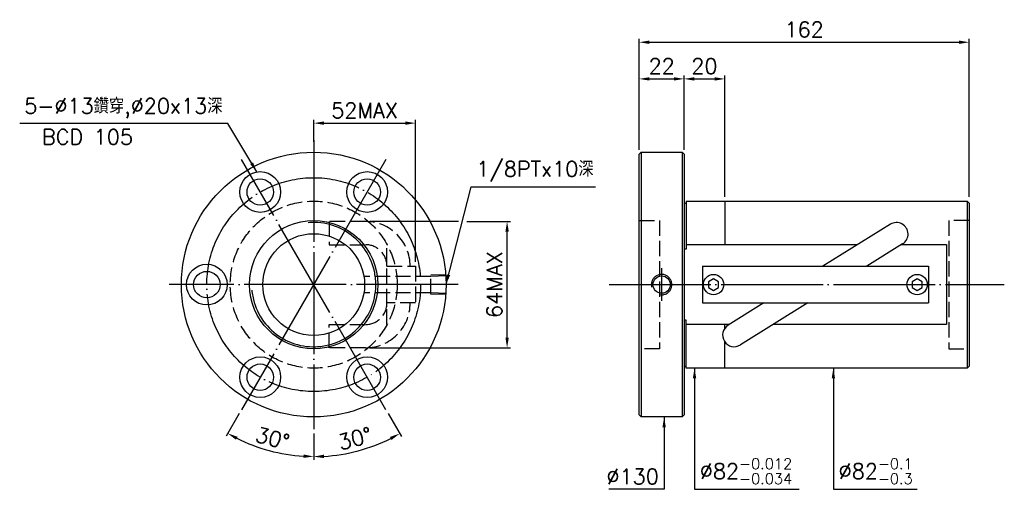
# Model space of a CAD drawing. Header units: millimetres. Extents: x -204 to 279, y 100 to 330.
import ezdxf
from ezdxf.enums import TextEntityAlignment as Align

# ---------------------------------------------------------------- set-up
doc = ezdxf.new("R2010")
doc.units = ezdxf.units.MM
doc.header["$LTSCALE"] = 2.5
for name, pattern in [('CENTER', [22, 20, -1, 0, -1]), ('DASHED', [4, 3, -1]), ('THIN', [200000, 200000, 0])]:
    doc.linetypes.add(name, pattern=pattern)
for name, color, linetype in [('NT', 7, 'Continuous'), ('NT-DIM', 2, 'Continuous'), ('SH', 7, 'Continuous'), ('SH-DIM', 2, 'Continuous')]:
    doc.layers.add(name, color=color, linetype=linetype)
doc.styles.get("Standard").update_dxf_attribs({"font": 'simplex.shx', "bigfont": 'chineset.shx'})
doc.dimstyles.new('ISO-25', dxfattribs={"dimscale": 2.5, "dimtxt": 3, "dimasz": 2, "dimexe": 0.646, "dimexo": 0.862, "dimgap": 1, "dimtad": 1, "dimdsep": 46, "dimtxsty": 'Standard', "dimcen": 1.5, "dimclrd": 2, "dimclre": 2, "dimclrt": 2, "dimazin": 2, "dimtfac": 1, "dimtmove": 0, "dimatfit": 3, "dimfxl": 0, "dimtolj": 1, "dimlwd": -1, "dimlwe": -1, "dimarcsym": 0})

# ---------------------------------------------------------------- blocks, each defined once
blk = doc.blocks.new('*D11')
at = {"layer": 'Defpoints', "color": 0}
for p in [(262, 319), (100, 264), (262, 241)]:
    blk.add_point(p, dxfattribs=at)
at = {"layer": 'NT-DIM', "color": 2}
for p, q in [((100, 266.15), (100, 320.62)), ((262, 243.16), (262, 320.62)), ((105, 319), (257, 319))]:
    blk.add_line(p, q, dxfattribs=at)
for points in [[(105, 319.83), (105, 318.17), (100, 319)], [(257, 319.83), (257, 318.17), (262, 319)]]:
    blk.add_solid(points, dxfattribs=at)
at = {"layer": 'NT-DIM', "color": 2, "insert": (181, 325.25), "char_height": 7.5, "attachment_point": 5}
blk.add_mtext('\\A1;162', dxfattribs=at)
blk = doc.blocks.new('*D13')
at = {"layer": 'Defpoints', "color": 0}
for p in [(122, 301), (100, 264), (122, 264)]:
    blk.add_point(p, dxfattribs=at)
at = {"layer": 'NT-DIM', "color": 2}
for p, q in [((100, 266.15), (100, 302.62)), ((105, 301), (117, 301)), ((122, 266.15), (122, 302.62))]:
    blk.add_line(p, q, dxfattribs=at)
for points in [[(105, 301.83), (105, 300.17), (100, 301)], [(117, 301.83), (117, 300.17), (122, 301)]]:
    blk.add_solid(points, dxfattribs=at)
at = {"layer": 'NT-DIM', "color": 2, "insert": (111, 307.25), "char_height": 7.5, "attachment_point": 5}
blk.add_mtext('\\A1;22', dxfattribs=at)
blk = doc.blocks.new('*D14')
at = {"layer": 'Defpoints', "color": 0}
for p in [(-9.92, 279.28), (-59.92, 268), (-9.92, 209)]:
    blk.add_point(p, dxfattribs=at)
at = {"layer": 'NT-DIM', "color": 2}
for p, q in [((-59.92, 270.15), (-59.92, 280.89)), ((-9.92, 211.16), (-9.92, 280.89)), ((-54.92, 279.28), (-14.92, 279.28))]:
    blk.add_line(p, q, dxfattribs=at)
for points in [[(-54.92, 280.11), (-54.92, 278.45), (-59.92, 279.28)], [(-14.92, 280.11), (-14.92, 278.45), (-9.92, 279.28)]]:
    blk.add_solid(points, dxfattribs=at)
at = {"layer": 'NT-DIM', "color": 2, "insert": (-34.92, 285.53), "char_height": 7.5, "attachment_point": 5}
blk.add_mtext('\\A1;52MAX', dxfattribs=at)
blk = doc.blocks.new('*D15')
at = {"layer": 'Defpoints', "color": 0}
for p in [(-34.53, 231.01), (35.08, 231.01), (-34.53, 168.99)]:
    blk.add_point(p, dxfattribs=at)
at = {"layer": 'NT-DIM', "color": 2}
for p, q in [((35.08, 173.99), (35.08, 226.01)), ((-32.37, 168.99), (36.7, 168.99))]:
    blk.add_line(p, q, dxfattribs=at)
for points in [[(34.25, 226.01), (35.92, 226.01), (35.08, 231.01)], [(34.25, 173.99), (35.92, 173.99), (35.08, 168.99)]]:
    blk.add_solid(points, dxfattribs=at)
at = {"layer": 'NT-DIM', "color": 2, "insert": (28.83, 200), "char_height": 7.5, "attachment_point": 5, "rotation": 90}
blk.add_mtext('\\A1;64MAX', dxfattribs=at)
blk = doc.blocks.new('*D32')
at = {"layer": 'Defpoints', "color": 0}
for p in [(-59.92, 271), (-24.42, 261.49), (-95.42, 138.51), (-59.92, 129), (-88.78, 120.71)]:
    blk.add_point(p, dxfattribs=at)
at = {"layer": 'SH-DIM', "color": 2}
for p, q in [((-96.49, 136.65), (-102.91, 125.52)), ((-59.92, 126.85), (-59.92, 114))]:
    blk.add_line(p, q, dxfattribs=at)
blk.add_arc((-59.92, 200), 84.38, 243.3955, 266.6045, dxfattribs=at)
for points in [[(-98.1, 123.82), (-97.31, 125.29), (-102.11, 126.92)], [(-64.89, 116.6), (-64.94, 114.93), (-59.92, 115.62)]]:
    blk.add_solid(points, dxfattribs=at)
at = {"layer": 'SH-DIM', "color": 2, "insert": (-80.14, 124.53), "char_height": 7.5, "attachment_point": 5, "rotation": 345}
blk.add_mtext('\\A1;30°', dxfattribs=at)
blk = doc.blocks.new('*D33')
at = {"layer": 'Defpoints', "color": 0}
for p in [(-59.92, 271), (-95.42, 261.49), (-24.42, 138.51), (-59.92, 129), (-45.25, 116.81)]:
    blk.add_point(p, dxfattribs=at)
at = {"layer": 'SH-DIM', "color": 2}
for p, q in [((-23.34, 136.65), (-16.87, 125.44)), ((-59.92, 126.84), (-59.92, 113.91))]:
    blk.add_line(p, q, dxfattribs=at)
blk.add_arc((-59.92, 200), 84.47, 273.3918, 296.6082, dxfattribs=at)
for points in [[(-22.48, 125.21), (-21.69, 123.74), (-17.68, 126.84)], [(-54.89, 114.84), (-54.94, 116.51), (-59.92, 115.53)]]:
    blk.add_solid(points, dxfattribs=at)
at = {"layer": 'SH-DIM', "color": 2, "insert": (-39.67, 124.44), "char_height": 7.5, "attachment_point": 5, "rotation": 15}
blk.add_mtext('\\A1;30°', dxfattribs=at)
blk = doc.blocks.new('*D40')
at = {"layer": 'Defpoints', "color": 0}
for p in [(142, 301), (122, 264), (142, 241)]:
    blk.add_point(p, dxfattribs=at)
at = {"layer": 'NT-DIM', "color": 2}
for p, q in [((122, 266.15), (122, 302.62)), ((127, 301), (137, 301)), ((142, 243.16), (142, 302.62))]:
    blk.add_line(p, q, dxfattribs=at)
for points in [[(127, 301.83), (127, 300.17), (122, 301)], [(137, 301.83), (137, 300.17), (142, 301)]]:
    blk.add_solid(points, dxfattribs=at)
at = {"layer": 'NT-DIM', "color": 2, "insert": (132, 307.25), "char_height": 7.5, "attachment_point": 5}
blk.add_mtext('\\A1;20', dxfattribs=at)

msp = doc.modelspace()

# ---------------------------------------------------------------- linework, layer by layer
at = {"layer": 'NT', "color": 3, "linetype": 'CENTER'}
for p, q in [((-59.917, 271), (-59.917, 129)), ((-24.417, 261.488), (-95.417, 138.512)), ((-24.417, 138.512), (-95.417, 261.488)), ((11.083, 200), (-130.917, 200))]:
    msp.add_line(p, q, dxfattribs=at)
at = {"layer": 'NT', "color": 7, "linetype": 'Continuous'}
for p, q in [((100, 264), (101, 265)), ((100, 136), (100, 264)), ((101, 265), (121, 265)), ((101, 265), (101, 135)), ((121, 265), (122, 264)), ((121, 265), (121, 135)), ((122, 264), (122, 136)), ((122, 240), (123, 240)), ((123, 241), (123, 217.436)), ((123, 241), (261, 241)), ((142, 241), (142, 219.621)), ((261, 241), (261, 159)), ((261, 241), (262, 240)), ((262, 240), (262, 160)), ((223.334, 229.625), (190.177, 209)), ((229.356, 219.945), (211.76, 209)), ((123, 217.436), (122, 217.436)), ((131, 209), (242, 209)), ((131, 209), (131, 191)), ((242, 209), (242, 191)), ((131, 191), (242, 191)), ((161.24, 191), (143.644, 180.055)), ((182.823, 191), (149.666, 170.375)), ((123, 182.564), (122, 182.564)), ((123, 159), (123, 182.564)), ((142, 178.505), (142, 180.379)), ((142, 159), (142, 171.925)), ((122, 160), (123, 160)), ((262, 160), (261, 159)), ((261, 159), (123, 159)), ((101, 135), (100, 136)), ((122, 136), (121, 135)), ((121, 135), (101, 135))]:
    msp.add_line(p, q, dxfattribs=at)
at = {"layer": 'NT', "color": 1, "linetype": 'DASHED'}
for p, q in [((100, 231.5), (110, 231.5)), ((110, 231.5), (110, 168.5)), ((262, 231.5), (252, 231.5)), ((252, 231.5), (252, 168.5)), ((-23.917, 180.379), (-23.917, 219.621)), ((-23.917, 209), (-9.917, 209)), ((-9.917, 209), (-9.917, 191)), ((-9.917, 191), (-23.917, 191)), ((110, 168.5), (100, 168.5)), ((252, 168.5), (262, 168.5))]:
    msp.add_line(p, q, dxfattribs=at)
for points in [[(-34.528, 231.012), (-52.241, 231.012), (-52.241, 219.612), (-34.528, 219.612)], [(-34.528, 168.988), (-52.241, 168.988), (-52.241, 180.388), (-34.528, 180.388)]]:
    msp.add_lwpolyline(points, dxfattribs=at)
at = {"layer": 'NT', "color": 7, "linetype": 'Continuous'}
for points in [[(123, 219.621), (207.252, 219.621)], [(228.836, 219.621), (251, 219.621), (251, 180.379), (165.748, 180.379)], [(144.164, 180.379), (123, 180.379)]]:
    msp.add_lwpolyline(points, dxfattribs=at)
for points in [[(136.5, 202.887), (134, 201.443), (134, 198.557), (136.5, 197.113), (139, 198.557), (139, 201.443)], [(236.5, 202.887), (234, 201.443), (234, 198.557), (236.5, 197.113), (239, 198.557), (239, 201.443)]]:
    msp.add_lwpolyline(points, close=True, dxfattribs=at)
for centre, radius in [((-59.917, 200), 65), ((-86.167, 245.466), 10), ((-86.167, 245.466), 6.5), ((-33.667, 245.466), 10), ((-33.667, 245.466), 6.5), ((-59.917, 200), 31.5), ((-59.917, 200), 25), ((-112.417, 200), 10), ((-112.417, 200), 6.5), ((136.5, 200), 5), ((236.5, 200), 5), ((-86.167, 154.534), 10), ((-33.667, 154.534), 10), ((-86.167, 154.534), 6.5), ((-33.667, 154.534), 6.5)]:
    msp.add_circle(centre, radius, dxfattribs=at)
at = {"layer": 'NT', "color": 3, "linetype": 'CENTER'}
msp.add_circle((-59.917, 200), 52.5, dxfattribs=at)
at = {"layer": 'NT', "color": 1, "linetype": 'DASHED'}
msp.add_circle((-59.917, 200), 41, dxfattribs=at)
at = {"layer": 'NT', "color": 5, "linetype": 'THIN'}
msp.add_arc((-59.917, 200), 30.506, 185, 95, dxfattribs=at)
at = {"layer": 'NT', "color": 1, "linetype": 'DASHED'}
for centre, radius, start, end in [((-34.528, 209), 22.012, 0, 90), ((-34.528, 209), 10.612, 0, 90), ((-34.528, 191), 22.012, 270, 0), ((-34.528, 191), 10.612, 270, 0)]:
    msp.add_arc(centre, radius, start, end, dxfattribs=at)
at = {"layer": 'NT', "color": 7, "linetype": 'Continuous'}
for centre, start, end in [((226.345, 224.785), 301.88307, 121.88307), ((146.655, 175.215), 121.88307, 301.88307)]:
    msp.add_arc(centre, 5.7, start, end, dxfattribs=at)
at = {"layer": 'NT-DIM'}
for p, q in [((11.176, 231.012), (-32.373, 231.012)), ((15.305, 231.012), (36.698, 231.012))]:
    msp.add_line(p, q, dxfattribs=at)
at = {"layer": 'NT-DIM', "color": 3, "linetype": 'CENTER'}
for p, q in [((111, 208), (111, 192)), ((102, 200), (118, 200))]:
    msp.add_line(p, q, dxfattribs=at)
at = {"layer": 'NT-DIM', "color": 7, "linetype": 'Continuous'}
msp.add_circle((111, 200), 4.25, dxfattribs=at)
at = {"layer": 'NT-DIM', "color": 5, "linetype": 'THIN'}
msp.add_arc((111, 200), 5, 255, 195, dxfattribs=at)
at = {"layer": 'SH', "color": 3, "linetype": 'CENTER'}
msp.add_line((85.177, 200), (279.319, 200), dxfattribs=at)
at = {"layer": 'SH-DIM', "color": 1, "linetype": 'DASHED'}
for p, q in [((-2.313, 204.052), (-34.913, 204.052)), ((5.083, 204.864), (-2.313, 204.633)), ((-2.313, 195.367), (-2.313, 204.633)), ((5.083, 204.283), (-2.313, 204.052)), ((-2.313, 195.948), (-34.913, 195.948)), ((5.083, 195.717), (-2.313, 195.948)), ((5.083, 195.136), (-2.313, 195.367))]:
    msp.add_line(p, q, dxfattribs=at)

# ---------------------------------------------------------------- texts
at = {"layer": 'NT-DIM', "color": 2}
msp.add_text('BCD 105', height=7.5, dxfattribs=at).set_placement((-171.029, 276.268), align=Align.TOP_CENTER)
at = {"layer": 'NT-DIM', "color": 2, "char_height": 7.5}
for s, insert, attachment_point in [('5-%%C13鑽穿,%%C20x13深', (-104.699, 281.687), 9), ('\\A1;\\A1;\\A1;%%c82{\\H0.7x;\\S-0.012^ -0.034;}', (129.757, 102.088), 7), ('\\A1;\\A1;\\A1;%%c82{\\H0.7x;\\S-0.1^ -0.3;}', (197.956, 102.088), 7), ('\\A1;\\A1;\\A1;%%c130', (109.626, 102), 9)]:
    msp.add_mtext(s, dxfattribs=dict(at, insert=insert, attachment_point=attachment_point))
at = {"layer": 'SH-DIM', "color": 2, "insert": (19.966, 250.549), "char_height": 7.5, "attachment_point": 7}
msp.add_mtext('1/8PTx10深', dxfattribs=at)

# ---------------------------------------------------------------- dimensions: what is measured, and where the dimension line sits
at = {"layer": 'NT-DIM'}
for base, p1, p2, picture, middle in [((262, 319), (100, 264), (262, 241), '*D11', (181, 325.25)), ((122, 301), (100, 264), (122, 264), '*D13', (111, 307.25)), ((142, 301), (122, 264), (142, 241), '*D40', (132, 307.25))]:
    dim = msp.add_linear_dim(base=base, p1=p1, p2=p2, dimstyle='ISO-25', dxfattribs=at)
    dim.commit()
    dim.dimension.update_dxf_attribs({"geometry": picture, "text_midpoint": middle})
dim = msp.add_linear_dim(base=(-9.917, 279.279), p1=(-59.917, 268), p2=(-9.917, 209), text='52MAX', dimstyle='ISO-25', dxfattribs=at)
dim.commit()
dim.dimension.update_dxf_attribs({"geometry": '*D14', "text_midpoint": (-34.917, 285.529)})
dim = msp.add_linear_dim(base=(35.083, 231.012), p1=(-34.528, 168.988), p2=(-34.528, 231.012), angle=90, text='64MAX', dimstyle='ISO-25', override={"dimse2": 1}, dxfattribs=at)
dim.commit()
dim.dimension.update_dxf_attribs({"geometry": '*D15', "text_midpoint": (28.833, 200)})
at = {"layer": 'SH-DIM'}
for base, line1, line2, picture, middle in [((-88.777, 120.707), ((-59.917, 271), (-59.917, 129)), ((-24.417, 261.488), (-95.417, 138.512)), '*D32', (-80.138, 124.531)), ((-45.248, 116.809), ((-24.417, 138.512), (-95.417, 261.488)), ((-59.917, 271), (-59.917, 129)), '*D33', (-39.671, 124.441))]:
    dim = msp.add_angular_dim_2l(base=base, line1=line1, line2=line2, dimstyle='ISO-25', dxfattribs=at)
    dim.commit()
    dim.dimension.update_dxf_attribs({"geometry": picture, "text_midpoint": middle})

# ---------------------------------------------------------------- leaders
at = {"layer": 'NT-DIM', "annotation_type": 0, "has_hookline": 1}
for points, hookline_direction, text_width in [([(-87.879, 255.319), (-102.099, 279.187), (-102.199, 279.187)], 1, 99.643), ([(127.157, 159), (127.157, 99.588), (127.257, 99.588)], 0, 48.821), ([(195.356, 159), (195.356, 99.588), (195.456, 99.588)], 0, 38.571), ([(112.226, 135), (112.226, 99.5), (112.126, 99.5)], 1, 24.643)]:
    msp.add_leader(points, dimstyle='ISO-25', dxfattribs=dict(at, hookline_direction=hookline_direction, text_width=text_width))
at = {"layer": 'SH-DIM', "annotation_type": 0, "has_hookline": 1, "hookline_direction": 0, "text_width": 58.571}
msp.add_leader([(5.083, 200), (17.366, 248.049), (17.466, 248.049)], dimstyle='ISO-25', dxfattribs=at)

doc.saveas('drawing.dxf')
